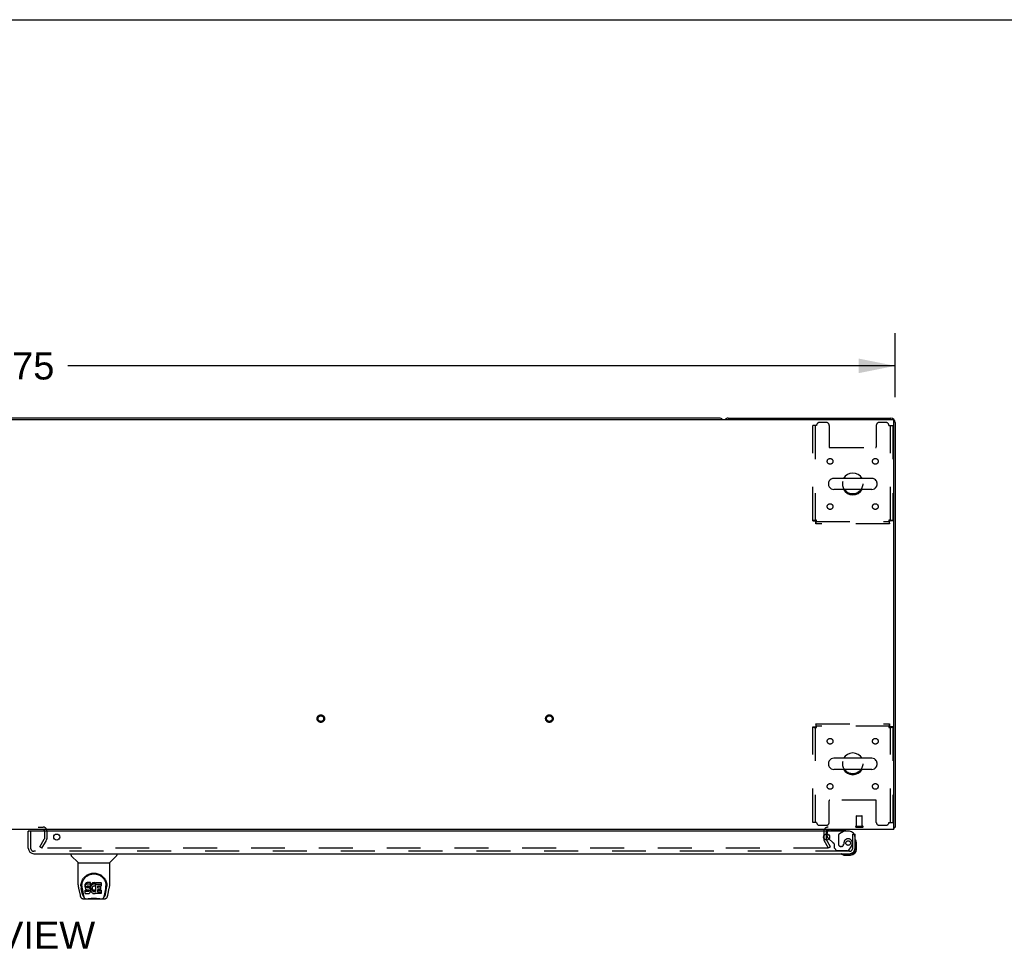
# Model space of a CAD drawing. Header units: inches. Extents: x 0 to 270, y 0 to 175.
# Tile 72 of 81: x 92 to 135, y 134 to 175. Entities that reach past the tile are written whole.
import ezdxf

# ---------------------------------------------------------------- set-up
doc = ezdxf.new("R2010")
doc.units = ezdxf.units.IN
doc.header["$LTSCALE"] = 14.84127
doc.header["$MEASUREMENT"] = 0
doc.linetypes.add('HIDDEN', pattern=[0.2, 0.1, -0.1])
doc.layers.get('0').update_dxf_attribs({"linetype": 'CONTINUOUS'})
for name, color, linetype in [('DEFAULT_2', 8, 'HIDDEN'), ('DIMENSIONS', 7, 'CONTINUOUS'), ('RIGHTHAND_DOOR_ASSEMBLY', 7, 'CONTINUOUS')]:
    doc.layers.add(name, color=color, linetype=linetype)
doc.styles.get("Standard").update_dxf_attribs({"font": 'arial.ttf'})
doc.dimstyles.new('DIMSTYLE_1', dxfattribs={"dimtxt": 1.190476, "dimasz": 1.587302, "dimexe": 0.09, "dimexo": 0.07, "dimgap": 0.0375, "dimtad": 0, "dimtih": 1, "dimtoh": 1, "dimzin": 4, "dimdsep": 46, "dimtxsty": 'Standard', "dimblk": '_FILLED', "dimblk1": '_FILLED', "dimblk2": '_FILLED', "dimcen": 0.09, "dimadec": 3, "dimazin": 1, "dimtfac": 1, "dimtdec": 3, "dimtofl": 0, "dimtmove": 0, "dimatfit": 3, "dimldrblk": '_FILLED', "dimfxl": 0, "dimtolj": 1, "dimtzin": 4, "dimarcsym": 0})

# ---------------------------------------------------------------- blocks, each defined once
blk = doc.blocks.new('_FILLED')
at = {"color": 0, "linetype": 'ByBlock'}
blk.add_solid([(0, 0), (-1, 0.2), (-1, -0.2)], dxfattribs=at)
blk = doc.blocks.new('*D1')
at = {"layer": 'DIMENSIONS', "color": 2, "linetype": 'Continuous'}
for p, q in [((52.391, 158.084), (52.391, 160.881)), ((130.141, 158.084), (130.141, 160.881)), ((52.391, 159.453), (88.591, 159.453)), ((130.141, 159.453), (93.941, 159.453))]:
    blk.add_line(p, q, dxfattribs=at)
at = {"layer": 'DIMENSIONS', "color": 2, "linetype": 'Continuous', "xscale": 1.5873015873, "yscale": 1.5873015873, "zscale": 1.5873015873, "rotation": 180}
blk.add_blockref('_FILLED', (52.391, 159.453), dxfattribs=at)
at = {"layer": 'DIMENSIONS', "color": 2, "linetype": 'Continuous', "xscale": 1.5873015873, "yscale": 1.5873015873, "zscale": 1.5873015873}
blk.add_blockref('_FILLED', (130.141, 159.453), dxfattribs=at)
at = {"layer": 'DIMENSIONS', "color": 2, "linetype": 'Continuous', "insert": (91.266, 160.048), "char_height": 1.1905, "width": 4.16003, "attachment_point": 2, "line_spacing_factor": 0.9}
blk.add_mtext('77.75', dxfattribs=at)

msp = doc.modelspace()

# ---------------------------------------------------------------- linework, layer by layer
at = {"color": 7, "linetype": 'Continuous'}
for p, q in [((0, 174.603), (269.841, 174.603)), ((122.452, 157.162), (91.455, 157.162)), ((127.233, 154.351), (127.233, 154.223)), ((129.118, 154.528), (127.455, 154.528)), ((129.341, 154.351), (129.341, 154.223)), ((129.118, 154.045), (127.455, 154.045)), ((129.118, 142.278), (127.455, 142.278)), ((127.233, 142.101), (127.233, 141.973)), ((129.118, 141.795), (127.455, 141.795)), ((129.341, 142.101), (129.341, 141.973)), ((130.089, 139.266), (130.141, 139.266)), ((130.1, 139.234), (130.089, 139.243))]:
    msp.add_line(p, q, dxfattribs=at)
at = {"color": 3, "linetype": 'Continuous'}
for p, q in [((52.503, 157.11), (130.029, 157.11)), ((122.83, 157.162), (129.952, 157.162)), ((130.089, 139.162), (130.089, 157.05)), ((130.141, 156.973), (130.141, 139.266)), ((130.089, 139.162), (52.443, 139.162)), ((92.912, 139.11), (92.912, 139.083))]:
    msp.add_line(p, q, dxfattribs=at)
for points in [[(130.1, 139.234), (130.102, 139.236), (130.104, 139.238), (130.106, 139.239), (130.109, 139.241), (130.112, 139.243), (130.115, 139.245), (130.118, 139.246), (130.124, 139.249)], [(130.124, 139.249), (130.127, 139.251), (130.129, 139.252), (130.132, 139.253), (130.134, 139.255), (130.136, 139.257), (130.138, 139.258), (130.139, 139.26), (130.14, 139.262), (130.14, 139.263), (130.141, 139.265), (130.141, 139.266)]]:
    msp.add_lwpolyline(points, dxfattribs=at)
at = {"color": 7, "linetype": 'Continuous'}
for centre, radius, start, end in [((122.452, 156.973), 0.189, 46.5797, 90), ((128.287, 154.287), 0.475, 30.5571, 149.4429), ((127.358, 154.351), 0.125, 146.8152, 180), ((127.455, 154.287), 0.241, 90, 146.8152), ((129.118, 154.287), 0.241, 33.1848, 90), ((129.216, 154.351), 0.125, 0, 33.1848), ((127.358, 154.223), 0.125, 180, 213.1848), ((127.455, 154.287), 0.241, 213.1848, 270), ((128.287, 154.287), 0.475, 210.5571, 329.4429), ((129.118, 154.287), 0.241, 270, 326.8152), ((129.216, 154.223), 0.125, 326.8152, 360), ((127.455, 142.037), 0.241, 90, 146.8152), ((128.287, 142.037), 0.475, 30.5571, 149.4429), ((129.118, 142.037), 0.241, 33.1848, 90), ((127.358, 142.101), 0.125, 146.8152, 180), ((127.358, 141.973), 0.125, 180, 213.1848), ((127.455, 142.037), 0.241, 213.1848, 270), ((128.287, 142.037), 0.475, 210.5571, 329.4429), ((129.118, 142.037), 0.241, 270, 326.8152), ((129.216, 142.101), 0.125, 0, 33.1848), ((129.216, 141.973), 0.125, 326.8152, 360)]:
    msp.add_arc(centre, radius, start, end, dxfattribs=at)
at = {"color": 3, "linetype": 'Continuous'}
for centre, radius, start, end in [((122.83, 156.973), 0.189, 90, 133.513), ((129.952, 156.973), 0.189, 0, 90), ((130.029, 157.05), 0.06, 0, 90), ((129.952, 139.351), 0.189, 316.4873, 321.7194), ((127.205, 139.077), 0.085, 90, 175.9511)]:
    msp.add_arc(centre, radius, start, end, dxfattribs=at)
at = {"layer": 'DEFAULT_2', "color": 8, "linetype": 'HIDDEN'}
for p, q in [((127.131, 156.974), (126.829, 156.974)), ((129.745, 156.974), (129.443, 156.974)), ((126.704, 156.849), (126.537, 156.849)), ((126.537, 152.671), (126.537, 156.849)), ((126.641, 156.849), (126.641, 152.671)), ((127.256, 156.849), (127.256, 155.904)), ((129.318, 156.849), (129.318, 155.904)), ((129.87, 156.849), (130.037, 156.849)), ((129.933, 152.671), (129.933, 156.849)), ((130.037, 156.849), (130.037, 152.671)), ((127.286, 155.874), (129.288, 155.874)), ((126.537, 152.671), (126.641, 152.671)), ((126.671, 152.641), (129.903, 152.641)), ((126.671, 152.537), (126.671, 152.641)), ((129.903, 152.537), (129.903, 152.641)), ((130.037, 152.671), (129.933, 152.671)), ((129.903, 152.537), (126.671, 152.537)), ((126.537, 143.653), (126.641, 143.653)), ((126.537, 139.474), (126.537, 143.653)), ((126.641, 143.653), (126.641, 139.474)), ((126.671, 143.787), (129.903, 143.787)), ((126.671, 143.787), (126.671, 143.683)), ((129.903, 143.683), (126.671, 143.683)), ((129.903, 143.787), (129.903, 143.683)), ((130.037, 143.653), (129.933, 143.653)), ((129.933, 139.474), (129.933, 143.653)), ((130.037, 143.653), (130.037, 139.474)), ((127.256, 139.474), (127.256, 140.419)), ((129.288, 140.449), (127.286, 140.449)), ((129.318, 139.474), (129.318, 140.419)), ((128.454, 139.309), (128.454, 139.756)), ((128.464, 139.766), (128.692, 139.766)), ((128.702, 139.309), (128.702, 139.756)), ((89.67, 139.266), (92.862, 139.266)), ((126.704, 139.474), (126.537, 139.474)), ((126.829, 139.349), (127.131, 139.349)), ((128.436, 139.309), (128.72, 139.309)), ((128.436, 139.266), (128.72, 139.266)), ((129.443, 139.349), (129.745, 139.349)), ((129.87, 139.474), (130.037, 139.474)), ((92.912, 139.083), (92.912, 138.758)), ((92.912, 139.077), (92.912, 138.758)), ((93.016, 139.112), (93.016, 138.758)), ((127.016, 139.077), (127.016, 138.758)), ((127.12, 139.077), (127.12, 138.758)), ((92.711, 138.401), (92.907, 138.741)), ((92.801, 138.349), (92.711, 138.401)), ((127.184, 138.349), (92.734, 138.349)), ((92.801, 138.349), (92.998, 138.689)), ((127.23, 138.349), (127.034, 138.689)), ((127.32, 138.401), (127.124, 138.741)), ((127.32, 138.401), (127.23, 138.349))]:
    msp.add_line(p, q, dxfattribs=at)
for points in [[(126.704, 152.704), (126.685, 152.701), (126.667, 152.699), (126.649, 152.697), (126.631, 152.694), (126.615, 152.692), (126.6, 152.69), (126.586, 152.687), (126.573, 152.685), (126.562, 152.683), (126.553, 152.68), (126.546, 152.678), (126.541, 152.676), (126.538, 152.673), (126.537, 152.671)], [(126.704, 152.704), (126.697, 152.701), (126.69, 152.699), (126.683, 152.697), (126.677, 152.694), (126.67, 152.692), (126.665, 152.69), (126.659, 152.687), (126.655, 152.685), (126.651, 152.683), (126.647, 152.68), (126.644, 152.678), (126.642, 152.676), (126.641, 152.673), (126.641, 152.671)], [(126.671, 152.641), (126.673, 152.641), (126.676, 152.642), (126.678, 152.644), (126.68, 152.647), (126.683, 152.651), (126.685, 152.655), (126.687, 152.659), (126.69, 152.665), (126.692, 152.67), (126.694, 152.677), (126.697, 152.683), (126.699, 152.69), (126.702, 152.697), (126.704, 152.704)], [(126.671, 152.537), (126.673, 152.538), (126.676, 152.541), (126.678, 152.546), (126.68, 152.553), (126.683, 152.562), (126.685, 152.573), (126.687, 152.586), (126.69, 152.6), (126.692, 152.615), (126.694, 152.631), (126.697, 152.649), (126.699, 152.667), (126.702, 152.685), (126.704, 152.704)], [(130.037, 152.671), (130.036, 152.673), (130.033, 152.676), (130.027, 152.678), (130.02, 152.68), (130.011, 152.683), (130, 152.685), (129.988, 152.687), (129.974, 152.69), (129.959, 152.692), (129.942, 152.694), (129.925, 152.697), (129.907, 152.699), (129.889, 152.701), (129.87, 152.704)], [(129.87, 152.704), (129.872, 152.697), (129.875, 152.69), (129.877, 152.683), (129.879, 152.677), (129.882, 152.67), (129.884, 152.665), (129.886, 152.659), (129.889, 152.655), (129.891, 152.651), (129.893, 152.647), (129.896, 152.644), (129.898, 152.642), (129.901, 152.641), (129.903, 152.641)], [(129.933, 152.671), (129.932, 152.673), (129.931, 152.676), (129.929, 152.678), (129.927, 152.68), (129.923, 152.683), (129.919, 152.685), (129.914, 152.687), (129.909, 152.69), (129.903, 152.692), (129.897, 152.694), (129.891, 152.697), (129.884, 152.699), (129.877, 152.701), (129.87, 152.704)], [(129.87, 152.704), (129.872, 152.685), (129.875, 152.667), (129.877, 152.649), (129.879, 152.631), (129.882, 152.615), (129.884, 152.6), (129.886, 152.586), (129.889, 152.573), (129.891, 152.562), (129.893, 152.553), (129.896, 152.546), (129.898, 152.541), (129.901, 152.538), (129.903, 152.537)], [(126.537, 143.653), (126.538, 143.65), (126.541, 143.648), (126.546, 143.646), (126.553, 143.643), (126.562, 143.641), (126.573, 143.639), (126.586, 143.636), (126.6, 143.634), (126.615, 143.632), (126.631, 143.629), (126.649, 143.627), (126.667, 143.625), (126.685, 143.622), (126.704, 143.62)], [(126.641, 143.653), (126.641, 143.65), (126.642, 143.648), (126.644, 143.646), (126.647, 143.643), (126.651, 143.641), (126.655, 143.639), (126.659, 143.636), (126.665, 143.634), (126.67, 143.632), (126.677, 143.629), (126.683, 143.627), (126.69, 143.625), (126.697, 143.622), (126.704, 143.62)], [(126.704, 143.62), (126.702, 143.639), (126.699, 143.657), (126.697, 143.675), (126.694, 143.692), (126.692, 143.709), (126.69, 143.724), (126.687, 143.738), (126.685, 143.75), (126.683, 143.761), (126.68, 143.77), (126.678, 143.777), (126.676, 143.783), (126.673, 143.786), (126.671, 143.787)], [(126.704, 143.62), (126.702, 143.627), (126.699, 143.634), (126.697, 143.641), (126.694, 143.647), (126.692, 143.653), (126.69, 143.659), (126.687, 143.664), (126.685, 143.669), (126.683, 143.673), (126.68, 143.677), (126.678, 143.679), (126.676, 143.681), (126.673, 143.682), (126.671, 143.683)], [(129.903, 143.787), (129.901, 143.786), (129.898, 143.783), (129.896, 143.777), (129.893, 143.77), (129.891, 143.761), (129.889, 143.75), (129.886, 143.738), (129.884, 143.724), (129.882, 143.709), (129.879, 143.692), (129.877, 143.675), (129.875, 143.657), (129.872, 143.639), (129.87, 143.62)], [(129.903, 143.683), (129.901, 143.682), (129.898, 143.681), (129.896, 143.679), (129.893, 143.677), (129.891, 143.673), (129.889, 143.669), (129.886, 143.664), (129.884, 143.659), (129.882, 143.653), (129.879, 143.647), (129.877, 143.641), (129.875, 143.634), (129.872, 143.627), (129.87, 143.62)], [(129.87, 143.62), (129.889, 143.622), (129.907, 143.625), (129.925, 143.627), (129.942, 143.629), (129.959, 143.632), (129.974, 143.634), (129.988, 143.636), (130, 143.639), (130.011, 143.641), (130.02, 143.643), (130.027, 143.646), (130.033, 143.648), (130.036, 143.65), (130.037, 143.653)], [(129.87, 143.62), (129.877, 143.622), (129.884, 143.625), (129.891, 143.627), (129.897, 143.629), (129.903, 143.632), (129.909, 143.634), (129.914, 143.636), (129.919, 143.639), (129.923, 143.641), (129.927, 143.643), (129.929, 143.646), (129.931, 143.648), (129.932, 143.65), (129.933, 143.653)], [(127.204, 138.367), (127.204, 138.365), (127.204, 138.363), (127.203, 138.361), (127.202, 138.359), (127.201, 138.358), (127.2, 138.356), (127.199, 138.354), (127.197, 138.353), (127.195, 138.352), (127.193, 138.351), (127.191, 138.35), (127.189, 138.35), (127.187, 138.349), (127.184, 138.349)], [(127.202, 138.374), (127.203, 138.373), (127.204, 138.371), (127.204, 138.369), (127.204, 138.367), (127.204, 138.367)]]:
    msp.add_lwpolyline(points, dxfattribs=at)
for centre, radius in [((127.297, 155.276), 0.125), ((129.276, 155.276), 0.125), ((128.287, 154.287), 0.438), ((127.297, 153.297), 0.125), ((129.276, 153.297), 0.125), ((105.009, 144.016), 0.164), ((105.009, 144.016), 0.124), ((115.009, 144.016), 0.164), ((115.009, 144.016), 0.124), ((127.297, 143.026), 0.125), ((129.276, 143.026), 0.125), ((128.287, 142.037), 0.438), ((127.297, 141.047), 0.125), ((129.276, 141.047), 0.125)]:
    msp.add_circle(centre, radius, dxfattribs=at)
for centre, radius, start, end in [((126.829, 156.849), 0.125, 90, 180), ((127.131, 156.849), 0.125, 0, 90), ((129.443, 156.849), 0.125, 90, 180), ((129.745, 156.849), 0.125, 0, 90), ((127.286, 155.904), 0.03, 180, 270), ((129.288, 155.904), 0.03, 270, 360), ((127.286, 140.419), 0.03, 90, 180), ((129.288, 140.419), 0.03, 0, 90), ((128.464, 139.756), 0.01, 90, 180), ((128.692, 139.756), 0.01, 0, 90), ((92.862, 139.112), 0.154, 0, 90), ((126.829, 139.474), 0.125, 180, 270), ((127.205, 139.077), 0.189, 90, 180), ((127.131, 139.474), 0.125, 270, 360), ((128.436, 139.287), 0.0215, 90, 270), ((128.72, 139.287), 0.0215, 270, 90), ((129.443, 139.474), 0.125, 180, 270), ((129.745, 139.474), 0.125, 270, 360), ((92.862, 139.112), 0.05, 0, 90), ((92.879, 138.758), 0.033, 330, 360), ((92.879, 138.758), 0.137, 330, 360), ((127.153, 138.758), 0.137, 180, 210), ((127.205, 139.077), 0.085, 175.9511, 180), ((127.153, 138.758), 0.033, 180, 210)]:
    msp.add_arc(centre, radius, start, end, dxfattribs=at)
at = {"layer": 'RIGHTHAND_DOOR_ASSEMBLY', "color": 7, "linetype": 'Continuous'}
for p, q in [((92.223, 139.083), (92.203, 139.083)), ((127.162, 138.882), (127.162, 138.964)), ((127.248, 138.754), (127.191, 138.812)), ((127.88, 139.083), (127.949, 139.123)), ((127.949, 139.162), (127.949, 139.123)), ((128.357, 138.958), (128.391, 138.958)), ((128.451, 138.563), (128.448, 138.601)), ((128.451, 138.307), (128.451, 138.563)), ((94.074, 138.104), (94.074, 138.041)), ((94.384, 137.716), (94.086, 138.014)), ((95.773, 137.716), (96.071, 138.014)), ((96.082, 138.104), (96.082, 138.041)), ((127.894, 138.047), (127.932, 138.044)), ((127.932, 138.044), (128.188, 138.044)), ((128.144, 138.104), (128.188, 138.104)), ((94.389, 137.71), (95.767, 137.71)), ((94.389, 136.738), (94.389, 137.71)), ((95.767, 136.739), (95.767, 137.71)), ((94.507, 136.684), (94.507, 136.683)), ((94.515, 136.77), (94.514, 136.706)), ((94.551, 136.696), (94.551, 136.673)), ((94.694, 136.742), (94.692, 136.718)), ((94.692, 136.651), (94.692, 136.718)), ((94.694, 136.675), (94.692, 136.651)), ((94.692, 136.651), (94.693, 136.627)), ((94.693, 136.627), (94.697, 136.604)), ((94.699, 136.765), (94.694, 136.742)), ((94.694, 136.675), (94.694, 136.742)), ((94.699, 136.698), (94.694, 136.675)), ((94.697, 136.604), (94.705, 136.582)), ((94.708, 136.788), (94.699, 136.765)), ((94.699, 136.698), (94.699, 136.765)), ((94.708, 136.721), (94.699, 136.698)), ((94.722, 136.807), (94.708, 136.788)), ((94.708, 136.721), (94.708, 136.788)), ((94.722, 136.74), (94.708, 136.721)), ((94.731, 136.815), (94.722, 136.807)), ((94.722, 136.74), (94.722, 136.807)), ((94.731, 136.748), (94.722, 136.74)), ((94.74, 136.822), (94.731, 136.815)), ((94.731, 136.748), (94.731, 136.815)), ((94.74, 136.755), (94.731, 136.748)), ((94.762, 136.832), (94.74, 136.822)), ((94.74, 136.755), (94.74, 136.822)), ((94.762, 136.765), (94.74, 136.755)), ((94.785, 136.839), (94.762, 136.832)), ((94.762, 136.765), (94.762, 136.832)), ((94.785, 136.772), (94.762, 136.765)), ((94.763, 136.64), (94.764, 136.655)), ((94.764, 136.632), (94.763, 136.64)), ((94.764, 136.655), (94.766, 136.67)), ((94.764, 136.632), (94.764, 136.655)), ((94.766, 136.625), (94.764, 136.632)), ((94.766, 136.67), (94.769, 136.676)), ((94.766, 136.625), (94.766, 136.67)), ((94.771, 136.619), (94.766, 136.625)), ((94.769, 136.676), (94.775, 136.681)), ((94.771, 136.619), (94.771, 136.678)), ((94.777, 136.614), (94.771, 136.619)), ((94.775, 136.681), (94.789, 136.686)), ((94.777, 136.681), (94.776, 136.682)), ((94.791, 136.677), (94.777, 136.681)), ((94.777, 136.614), (94.777, 136.681)), ((94.791, 136.61), (94.777, 136.614)), ((94.925, 136.839), (94.785, 136.839)), ((94.785, 136.772), (94.785, 136.839)), ((94.925, 136.772), (94.785, 136.772)), ((94.789, 136.686), (94.804, 136.687)), ((94.815, 136.678), (94.791, 136.677)), ((94.791, 136.61), (94.791, 136.677)), ((94.815, 136.611), (94.791, 136.61)), ((94.804, 136.687), (94.917, 136.687)), ((94.839, 136.677), (94.815, 136.678)), ((94.815, 136.611), (94.815, 136.678)), ((94.839, 136.61), (94.815, 136.611)), ((94.863, 136.672), (94.839, 136.677)), ((94.839, 136.61), (94.839, 136.677)), ((94.863, 136.605), (94.839, 136.61)), ((94.874, 136.667), (94.863, 136.672)), ((94.863, 136.605), (94.863, 136.672)), ((94.874, 136.6), (94.863, 136.605)), ((94.884, 136.66), (94.874, 136.667)), ((94.874, 136.6), (94.874, 136.667)), ((94.901, 136.643), (94.884, 136.66)), ((94.884, 136.593), (94.884, 136.66)), ((94.914, 136.623), (94.901, 136.643)), ((94.901, 136.576), (94.901, 136.643)), ((94.923, 136.601), (94.914, 136.623)), ((94.914, 136.556), (94.914, 136.623)), ((94.917, 136.687), (94.923, 136.687)), ((94.923, 136.687), (94.924, 136.693)), ((94.924, 136.597), (94.923, 136.601)), ((94.923, 136.534), (94.923, 136.601)), ((94.924, 136.693), (94.926, 136.706)), ((94.929, 136.675), (94.924, 136.631)), ((94.924, 136.564), (94.924, 136.631)), ((94.929, 136.608), (94.924, 136.564)), ((94.927, 136.796), (94.925, 136.839)), ((94.925, 136.772), (94.925, 136.839)), ((94.927, 136.729), (94.925, 136.772)), ((94.926, 136.706), (94.927, 136.729)), ((94.927, 136.729), (94.927, 136.796)), ((94.933, 136.697), (94.929, 136.675)), ((94.929, 136.608), (94.929, 136.675)), ((94.933, 136.63), (94.929, 136.608)), ((94.939, 136.718), (94.933, 136.697)), ((94.933, 136.63), (94.933, 136.697)), ((94.939, 136.651), (94.933, 136.63)), ((94.948, 136.739), (94.939, 136.718)), ((94.939, 136.651), (94.939, 136.718)), ((94.948, 136.672), (94.939, 136.651)), ((94.959, 136.758), (94.948, 136.739)), ((94.948, 136.672), (94.948, 136.739)), ((94.959, 136.692), (94.948, 136.672)), ((94.972, 136.777), (94.959, 136.758)), ((94.959, 136.692), (94.959, 136.758)), ((94.972, 136.71), (94.959, 136.692)), ((94.986, 136.793), (94.972, 136.777)), ((94.972, 136.71), (94.972, 136.777)), ((94.986, 136.726), (94.972, 136.71)), ((95.003, 136.809), (94.986, 136.793)), ((94.986, 136.726), (94.986, 136.793)), ((95.003, 136.742), (94.986, 136.726)), ((94.998, 136.606), (94.995, 136.579)), ((95.002, 136.619), (94.998, 136.606)), ((95.007, 136.631), (95.002, 136.619)), ((95.021, 136.822), (95.003, 136.809)), ((95.003, 136.742), (95.003, 136.809)), ((95.021, 136.755), (95.003, 136.742)), ((95.022, 136.654), (95.007, 136.631)), ((95.041, 136.83), (95.021, 136.822)), ((95.021, 136.755), (95.021, 136.822)), ((95.041, 136.764), (95.021, 136.755)), ((95.03, 136.664), (95.022, 136.654)), ((95.041, 136.672), (95.03, 136.664)), ((95.063, 136.835), (95.041, 136.83)), ((95.041, 136.764), (95.041, 136.83)), ((95.063, 136.768), (95.041, 136.764)), ((95.065, 136.682), (95.041, 136.672)), ((95.085, 136.837), (95.063, 136.835)), ((95.063, 136.768), (95.063, 136.835)), ((95.085, 136.771), (95.063, 136.768)), ((95.078, 136.685), (95.065, 136.682)), ((95.092, 136.685), (95.078, 136.685)), ((95.085, 136.837), (95.108, 136.837)), ((95.085, 136.771), (95.085, 136.837)), ((95.108, 136.77), (95.085, 136.771)), ((95.105, 136.682), (95.092, 136.685)), ((95.117, 136.677), (95.105, 136.682)), ((95.119, 136.835), (95.108, 136.837)), ((95.108, 136.77), (95.108, 136.837)), ((95.119, 136.769), (95.108, 136.77)), ((95.129, 136.832), (95.119, 136.835)), ((95.119, 136.769), (95.119, 136.835)), ((95.129, 136.765), (95.119, 136.769)), ((95.149, 136.748), (95.123, 136.68)), ((95.148, 136.82), (95.129, 136.832)), ((95.129, 136.765), (95.129, 136.832)), ((95.148, 136.753), (95.129, 136.765)), ((95.148, 136.82), (95.148, 136.753)), ((95.15, 136.816), (95.15, 136.753)), ((95.158, 136.837), (95.395, 136.837)), ((95.158, 136.445), (95.158, 136.837)), ((95.158, 136.77), (95.395, 136.77)), ((95.228, 136.682), (95.228, 136.615)), ((95.395, 136.687), (95.233, 136.687)), ((95.233, 136.677), (95.364, 136.677)), ((95.233, 136.61), (95.364, 136.61)), ((95.368, 136.673), (95.368, 136.533)), ((95.399, 136.832), (95.399, 136.691)), ((95.642, 136.77), (95.643, 136.706)), ((95.649, 136.683), (95.649, 136.684)), ((94.405, 136.595), (94.47, 136.29)), ((94.577, 136.318), (94.524, 136.588)), ((94.561, 136.575), (94.618, 136.282)), ((94.628, 136.214), (94.635, 136.214)), ((94.634, 136.218), (94.637, 136.209)), ((94.638, 136.208), (94.637, 136.209)), ((94.695, 136.365), (94.695, 136.507)), ((94.758, 136.512), (94.699, 136.512)), ((94.699, 136.445), (94.699, 136.512)), ((94.758, 136.445), (94.699, 136.445)), ((94.7, 136.361), (94.844, 136.361)), ((94.705, 136.582), (94.718, 136.561)), ((94.718, 136.561), (94.734, 136.544)), ((94.734, 136.544), (94.754, 136.531)), ((94.754, 136.531), (94.765, 136.527)), ((94.819, 136.512), (94.758, 136.512)), ((94.758, 136.445), (94.758, 136.512)), ((94.819, 136.446), (94.758, 136.445)), ((94.765, 136.527), (94.777, 136.525)), ((94.777, 136.525), (94.825, 136.524)), ((94.835, 136.514), (94.819, 136.512)), ((94.819, 136.446), (94.819, 136.512)), ((94.835, 136.447), (94.819, 136.446)), ((94.825, 136.524), (94.832, 136.524)), ((94.832, 136.524), (94.839, 136.521)), ((94.841, 136.517), (94.835, 136.514)), ((94.835, 136.447), (94.835, 136.514)), ((94.841, 136.45), (94.835, 136.447)), ((94.839, 136.521), (94.845, 136.517)), ((94.843, 136.519), (94.841, 136.517)), ((94.841, 136.45), (94.841, 136.517)), ((94.846, 136.456), (94.841, 136.45)), ((94.844, 136.361), (94.856, 136.362)), ((94.845, 136.517), (94.85, 136.511)), ((94.846, 136.456), (94.846, 136.515)), ((94.856, 136.468), (94.846, 136.456)), ((94.85, 136.511), (94.857, 136.497)), ((94.856, 136.468), (94.856, 136.499)), ((94.858, 136.474), (94.856, 136.468)), ((94.856, 136.362), (94.867, 136.366)), ((94.857, 136.497), (94.859, 136.482)), ((94.858, 136.474), (94.858, 136.487)), ((94.859, 136.482), (94.858, 136.474)), ((94.867, 136.366), (94.887, 136.38)), ((94.884, 136.593), (94.874, 136.6)), ((94.901, 136.576), (94.884, 136.593)), ((94.887, 136.38), (94.904, 136.397)), ((94.914, 136.556), (94.901, 136.576)), ((94.904, 136.397), (94.91, 136.407)), ((94.91, 136.407), (94.916, 136.418)), ((94.923, 136.534), (94.914, 136.556)), ((94.916, 136.418), (94.924, 136.44)), ((94.93, 136.511), (94.923, 136.534)), ((94.924, 136.564), (94.925, 136.541)), ((94.924, 136.44), (94.93, 136.463)), ((94.925, 136.541), (94.928, 136.519)), ((94.928, 136.519), (94.933, 136.498)), ((94.932, 136.487), (94.93, 136.511)), ((94.93, 136.463), (94.932, 136.487)), ((94.932, 136.487), (94.932, 136.502)), ((94.933, 136.498), (94.94, 136.476)), ((94.94, 136.476), (94.961, 136.437)), ((94.961, 136.437), (94.974, 136.419)), ((94.974, 136.419), (94.989, 136.402)), ((94.989, 136.402), (95.005, 136.387)), ((94.995, 136.579), (94.994, 136.552)), ((94.994, 136.552), (94.995, 136.539)), ((94.995, 136.539), (94.995, 136.579)), ((94.995, 136.539), (94.998, 136.526)), ((94.997, 136.599), (94.998, 136.593)), ((94.998, 136.593), (95.008, 136.568)), ((94.998, 136.526), (94.998, 136.593)), ((94.998, 136.526), (95.008, 136.502)), ((95.005, 136.387), (95.023, 136.373)), ((95.008, 136.568), (95.022, 136.545)), ((95.008, 136.502), (95.008, 136.568)), ((95.008, 136.502), (95.022, 136.478)), ((95.022, 136.545), (95.03, 136.535)), ((95.022, 136.478), (95.022, 136.545)), ((95.022, 136.478), (95.03, 136.468)), ((95.023, 136.373), (95.033, 136.368)), ((95.03, 136.535), (95.041, 136.526)), ((95.03, 136.468), (95.03, 136.535)), ((95.03, 136.468), (95.041, 136.46)), ((95.033, 136.368), (95.043, 136.365)), ((95.041, 136.526), (95.052, 136.519)), ((95.041, 136.46), (95.041, 136.526)), ((95.041, 136.46), (95.052, 136.452)), ((95.043, 136.365), (95.065, 136.359)), ((95.052, 136.519), (95.064, 136.514)), ((95.052, 136.452), (95.052, 136.519)), ((95.052, 136.452), (95.064, 136.447)), ((95.064, 136.514), (95.077, 136.512)), ((95.064, 136.447), (95.064, 136.514)), ((95.064, 136.447), (95.077, 136.445)), ((95.065, 136.359), (95.087, 136.356)), ((95.077, 136.512), (95.091, 136.511)), ((95.077, 136.445), (95.077, 136.512)), ((95.077, 136.445), (95.091, 136.444)), ((95.087, 136.356), (95.109, 136.36)), ((95.091, 136.511), (95.104, 136.513)), ((95.091, 136.444), (95.091, 136.511)), ((95.091, 136.444), (95.104, 136.446)), ((95.104, 136.513), (95.117, 136.517)), ((95.104, 136.446), (95.104, 136.513)), ((95.104, 136.446), (95.117, 136.451)), ((95.109, 136.36), (95.13, 136.366)), ((95.117, 136.517), (95.129, 136.523)), ((95.117, 136.451), (95.117, 136.517)), ((95.117, 136.451), (95.129, 136.456)), ((95.129, 136.523), (95.14, 136.53)), ((95.129, 136.456), (95.129, 136.523)), ((95.129, 136.456), (95.14, 136.463)), ((95.13, 136.366), (95.149, 136.378)), ((95.14, 136.53), (95.14, 136.463)), ((95.146, 136.529), (95.158, 136.512)), ((95.146, 136.462), (95.158, 136.445)), ((95.16, 136.378), (95.149, 136.378)), ((95.149, 136.378), (95.149, 136.378)), ((95.16, 136.365), (95.16, 136.378)), ((95.396, 136.361), (95.164, 136.361)), ((95.229, 136.524), (95.229, 136.446)), ((95.364, 136.528), (95.234, 136.528)), ((95.234, 136.509), (95.396, 136.509)), ((95.234, 136.442), (95.396, 136.442)), ((95.4, 136.504), (95.4, 136.365)), ((95.519, 136.209), (95.523, 136.218)), ((95.519, 136.208), (95.519, 136.209)), ((95.521, 136.214), (95.529, 136.214)), ((95.539, 136.282), (95.596, 136.572)), ((95.58, 136.318), (95.633, 136.588)), ((95.596, 136.572), (95.596, 136.576)), ((95.687, 136.29), (95.752, 136.595)), ((94.594, 136.135), (94.82, 136.135)), ((94.68, 136.135), (94.674, 136.135)), ((94.68, 136.135), (94.679, 136.135)), ((94.84, 136.116), (94.82, 136.136)), ((95.317, 136.116), (94.84, 136.116)), ((95.317, 136.116), (95.337, 136.136)), ((95.336, 136.135), (95.563, 136.135)), ((95.478, 136.135), (95.477, 136.135))]:
    msp.add_line(p, q, dxfattribs=at)
at = {"layer": 'RIGHTHAND_DOOR_ASSEMBLY', "color": 3, "linetype": 'Continuous'}
for p, q in [((92.203, 138.35), (92.203, 139.083)), ((128.141, 139.083), (92.223, 139.083)), ((128.391, 138.35), (128.391, 138.958)), ((92.45, 138.104), (128.144, 138.104))]:
    msp.add_line(p, q, dxfattribs=at)
at = {"layer": 'RIGHTHAND_DOOR_ASSEMBLY', "color": 8, "linetype": 'HIDDEN'}
for p, q in [((92.307, 139.083), (92.307, 138.35)), ((127.162, 138.964), (127.162, 139.005)), ((127.319, 139.162), (127.949, 139.162)), ((127.661, 138.898), (127.661, 138.519)), ((127.711, 138.985), (127.88, 139.083)), ((128.287, 138.958), (128.357, 138.958)), ((128.287, 138.35), (128.287, 138.958)), ((127.41, 138.592), (127.248, 138.754)), ((127.469, 138.534), (127.469, 138.355)), ((127.469, 138.355), (127.595, 138.229)), ((127.792, 138.421), (127.759, 138.421)), ((127.89, 138.519), (127.89, 138.507)), ((128.111, 138.262), (128.212, 138.407)), ((128.144, 138.208), (92.45, 138.208)), ((128.046, 138.229), (127.595, 138.229))]:
    msp.add_line(p, q, dxfattribs=at)
at = {"layer": 'RIGHTHAND_DOOR_ASSEMBLY', "color": 7, "linetype": 'Continuous'}
for points in [[(94.508, 136.696), (94.51, 136.738), (94.517, 136.787), (94.528, 136.834), (94.542, 136.878), (94.559, 136.92), (94.579, 136.96), (94.601, 136.997), (94.626, 137.032), (94.653, 137.064), (94.683, 137.095), (94.714, 137.123), (94.748, 137.149), (94.784, 137.172), (94.821, 137.193), (94.861, 137.211), (94.902, 137.226), (94.945, 137.238), (94.989, 137.247), (95.034, 137.252), (95.079, 137.254), (95.124, 137.252), (95.168, 137.247), (95.212, 137.238), (95.255, 137.226), (95.296, 137.211), (95.336, 137.193), (95.374, 137.172), (95.409, 137.148), (95.443, 137.123), (95.474, 137.094), (95.504, 137.064), (95.531, 137.031), (95.556, 136.996), (95.578, 136.959), (95.598, 136.919), (95.615, 136.878), (95.629, 136.833), (95.64, 136.786), (95.647, 136.737), (95.649, 136.696)], [(94.551, 136.696), (94.552, 136.716), (94.553, 136.741), (94.556, 136.765), (94.56, 136.789), (94.564, 136.812), (94.57, 136.835), (94.577, 136.858), (94.585, 136.88), (94.593, 136.902), (94.603, 136.923), (94.613, 136.943), (94.624, 136.963), (94.635, 136.981), (94.647, 137), (94.66, 137.017), (94.673, 137.033), (94.687, 137.049), (94.701, 137.064), (94.715, 137.078), (94.73, 137.092), (94.745, 137.104), (94.76, 137.116), (94.776, 137.128), (94.791, 137.138), (94.807, 137.148), (94.823, 137.157), (94.839, 137.166), (94.855, 137.173), (94.871, 137.181), (94.886, 137.187), (94.902, 137.193), (94.918, 137.198), (94.934, 137.203), (94.95, 137.208), (94.966, 137.211), (94.982, 137.214), (94.998, 137.217), (95.014, 137.219), (95.03, 137.221), (95.046, 137.222), (95.062, 137.223), (95.078, 137.223), (95.094, 137.223), (95.109, 137.222), (95.125, 137.221), (95.141, 137.22), (95.157, 137.217), (95.173, 137.215), (95.189, 137.212), (95.205, 137.208), (95.221, 137.204), (95.237, 137.199), (95.253, 137.193), (95.269, 137.188), (95.285, 137.181), (95.301, 137.174), (95.317, 137.166), (95.333, 137.158), (95.349, 137.149), (95.365, 137.139), (95.38, 137.128), (95.396, 137.117), (95.411, 137.105), (95.426, 137.093), (95.441, 137.079), (95.455, 137.065), (95.469, 137.05), (95.483, 137.034), (95.496, 137.017), (95.509, 137), (95.521, 136.982), (95.533, 136.963), (95.544, 136.943), (95.554, 136.923), (95.563, 136.902), (95.572, 136.881), (95.58, 136.858), (95.587, 136.836), (95.592, 136.813), (95.597, 136.789), (95.601, 136.765), (95.603, 136.741), (95.605, 136.717), (95.605, 136.696)], [(94.389, 136.738), (94.39, 136.706), (94.393, 136.666), (94.399, 136.626), (94.405, 136.595)], [(94.507, 136.684), (94.508, 136.688), (94.508, 136.696)], [(94.551, 136.673), (94.552, 136.657), (94.553, 136.629), (94.556, 136.601), (94.561, 136.575)], [(95.596, 136.576), (95.597, 136.579), (95.597, 136.582), (95.598, 136.585), (95.598, 136.588), (95.599, 136.591), (95.599, 136.595), (95.6, 136.598), (95.6, 136.602), (95.601, 136.605), (95.601, 136.609), (95.602, 136.613), (95.602, 136.616), (95.603, 136.62), (95.603, 136.625), (95.603, 136.629), (95.604, 136.633), (95.604, 136.637), (95.604, 136.642), (95.605, 136.646), (95.605, 136.651), (95.605, 136.656), (95.605, 136.661), (95.605, 136.666), (95.605, 136.671), (95.605, 136.696)], [(95.649, 136.696), (95.649, 136.689), (95.649, 136.684)], [(95.752, 136.595), (95.758, 136.625), (95.763, 136.665), (95.767, 136.705), (95.767, 136.739)], [(94.47, 136.29), (94.472, 136.277), (94.477, 136.258), (94.482, 136.242), (94.488, 136.227), (94.493, 136.213), (94.499, 136.201), (94.506, 136.189), (94.513, 136.179), (94.521, 136.169), (94.53, 136.16), (94.54, 136.152), (94.552, 136.145), (94.564, 136.14), (94.577, 136.137), (94.59, 136.135), (94.594, 136.135)], [(94.618, 136.282), (94.62, 136.271), (94.623, 136.257), (94.627, 136.244), (94.63, 136.231), (94.634, 136.218)], [(94.638, 136.208), (94.643, 136.195), (94.649, 136.183), (94.655, 136.172), (94.662, 136.163), (94.67, 136.155), (94.678, 136.148), (94.687, 136.142), (94.696, 136.138), (94.706, 136.136), (94.714, 136.135)], [(94.699, 136.512), (94.699, 136.512), (94.698, 136.512), (94.698, 136.511), (94.698, 136.511), (94.697, 136.511), (94.697, 136.511), (94.696, 136.511), (94.696, 136.51), (94.696, 136.51), (94.695, 136.509), (94.695, 136.509), (94.695, 136.508), (94.695, 136.508), (94.695, 136.507)], [(94.699, 136.445), (94.699, 136.445), (94.698, 136.445), (94.698, 136.445), (94.698, 136.444), (94.697, 136.444), (94.697, 136.444), (94.696, 136.444), (94.696, 136.443), (94.696, 136.443), (94.695, 136.443), (94.695, 136.442), (94.695, 136.442), (94.695, 136.441), (94.695, 136.44)], [(95.443, 136.135), (95.45, 136.136), (95.46, 136.138), (95.47, 136.142), (95.479, 136.148), (95.487, 136.155), (95.494, 136.163), (95.501, 136.172), (95.508, 136.183), (95.514, 136.195), (95.519, 136.208)], [(95.523, 136.218), (95.527, 136.231), (95.53, 136.244), (95.533, 136.257), (95.536, 136.271), (95.539, 136.282)], [(95.563, 136.135), (95.566, 136.135), (95.579, 136.137), (95.592, 136.14), (95.604, 136.145), (95.616, 136.152), (95.626, 136.16), (95.635, 136.169), (95.644, 136.178), (95.651, 136.189), (95.657, 136.2), (95.663, 136.213), (95.669, 136.226), (95.674, 136.241), (95.679, 136.258), (95.684, 136.277), (95.687, 136.29)], [(94.795, 136.135), (94.815, 136.136), (94.837, 136.137), (94.861, 136.14), (94.886, 136.142), (94.911, 136.145), (94.938, 136.148), (94.965, 136.151), (94.994, 136.153), (95.023, 136.155), (95.052, 136.156), (95.081, 136.156), (95.11, 136.156), (95.139, 136.155), (95.168, 136.153), (95.196, 136.15), (95.223, 136.148), (95.249, 136.145), (95.274, 136.142), (95.298, 136.139), (95.32, 136.137), (95.342, 136.136), (95.362, 136.135)], [(94.795, 136.135), (94.817, 136.136), (94.844, 136.138), (94.871, 136.14), (94.928, 136.146)], [(94.928, 136.146), (94.957, 136.149), (94.987, 136.151), (95.017, 136.153), (95.047, 136.154), (95.078, 136.154), (95.108, 136.154), (95.139, 136.153), (95.169, 136.151), (95.199, 136.149), (95.228, 136.146), (95.285, 136.14)], [(95.285, 136.14), (95.313, 136.138), (95.339, 136.136), (95.362, 136.135)]]:
    msp.add_lwpolyline(points, dxfattribs=at)
at = {"layer": 'RIGHTHAND_DOOR_ASSEMBLY', "color": 3, "linetype": 'Continuous'}
for centre in [(93.453, 138.833), (127.141, 138.833)]:
    msp.add_circle(centre, 0.133, dxfattribs=at)
at = {"layer": 'RIGHTHAND_DOOR_ASSEMBLY', "color": 8, "linetype": 'HIDDEN'}
msp.add_circle((128.087, 138.571), 0.101, dxfattribs=at)
at = {"layer": 'RIGHTHAND_DOOR_ASSEMBLY', "color": 3, "linetype": 'Continuous'}
for centre, radius, start, end in [((92.223, 139.063), 0.02, 90, 180), ((128.141, 138.833), 0.25, 0, 90), ((92.45, 138.35), 0.246, 180, 270), ((128.144, 138.35), 0.246, 270, 360)]:
    msp.add_arc(centre, radius, start, end, dxfattribs=at)
at = {"layer": 'RIGHTHAND_DOOR_ASSEMBLY', "color": 8, "linetype": 'HIDDEN'}
for centre, radius, start, end in [((127.319, 139.005), 0.157, 150.1697, 180), ((127.761, 138.898), 0.1, 120.092, 180), ((128.087, 138.571), 0.187, 343.1561, 162.1518), ((92.45, 138.35), 0.142, 180, 270), ((127.481, 138.663), 0.1, 225, 248.3904), ((127.43, 138.534), 0.039, 0, 68.3904), ((127.759, 138.519), 0.098, 180, 270), ((127.792, 138.519), 0.098, 270, 360), ((128.283, 138.507), 0.393, 162.0702, 178.3401), ((128.144, 138.35), 0.142, 270, 360), ((127.897, 138.628), 0.386, 324.9, 343.1561), ((128.046, 138.308), 0.079, 270, 324.9)]:
    msp.add_arc(centre, radius, start, end, dxfattribs=at)
at = {"layer": 'RIGHTHAND_DOOR_ASSEMBLY', "color": 7, "linetype": 'Continuous'}
for centre, radius, start, end in [((127.262, 138.882), 0.1, 180, 225), ((127.319, 139.005), 0.157, 90, 150.1697), ((128.406, 138.684), 0.015, 96.3796, 180), ((128.403, 138.684), 0.015, 30.8899, 83.6204), ((128.201, 138.563), 0.25, 0, 30.8899), ((94.114, 138.041), 0.0394, 180, 225), ((96.043, 138.041), 0.0394, 315, 360), ((127.811, 138.089), 0.015, 90, 173.6204), ((127.811, 138.092), 0.015, 186.3796, 239.1101), ((127.932, 138.294), 0.25, 239.1101, 270), ((128.188, 138.307), 0.263, 270, 360), ((128.188, 138.307), 0.203, 270, 360), ((94.398, 137.73), 0.0197, 225, 262.5), ((95.759, 137.73), 0.0197, 277.5, 315)]:
    msp.add_arc(centre, radius, start, end, dxfattribs=at)
for centre, major_axis, ratio, start_param, end_param in [((95.078, 136.696), (0, 0.565), 0.999848, 1.137008, 1.76365), ((95.119, 136.681), (0, 0.00448), 1, -3.557718, -1.937287), ((95.145, 136.816), (0, 0.00448), 1, -1.566905, -0.665444), ((95.145, 136.75), (0, 0.00448), 1, -1.566955, -0.665444), ((95.233, 136.682), (0.00448, 0), 1, 1.570796, 3.141593), ((95.233, 136.615), (0.00448, 0), 1, -3.141593, -1.570796), ((95.233, 136.682), (0, 0.00448), 1, -4.318436, -3.643865), ((95.233, 136.682), (0.00448, 0), 1, -2.073069, -1.570796), ((95.364, 136.673), (0, 0.00448), 1, -1.570796, 0), ((95.364, 136.606), (0, 0.00448), 1, -1.570796, 0), ((95.395, 136.832), (0.00448, 0), 1, 0, 1.570796), ((95.395, 136.766), (0.00448, 0), 1, 0, 1.570796), ((95.395, 136.691), (0.00448, 0), 1, -1.570796, 0), ((95.078, 136.696), (0, 0.565), 0.999848, 4.519536, 5.145564), ((94.635, 136.568), (0.007, 0.354), 0.213027, -3.923008, -3.13761), ((94.7, 136.365), (0, 0.00483), 1, -4.712389, -3.141593), ((95.143, 136.527), (0, 0.00448), 1, -0.975826, 0.651783), ((95.143, 136.46), (0.00448, 0), 1, 1.570796, 2.222579), ((95.143, 136.46), (0, 0.00448), 1, -0.975826, 0), ((95.164, 136.365), (0, 0.00448), 1, 1.570796, 3.141593), ((95.234, 136.524), (0.00448, 0), 1, 1.570796, 3.141593), ((95.234, 136.513), (0.00448, 0), 1, -3.141593, -1.570796), ((95.234, 136.446), (0.00448, 0), 1, -3.141593, -1.570796), ((95.364, 136.533), (0, 0.00448), 1, -3.141593, -1.570796), ((95.396, 136.504), (0, 0.00448), 1, -1.570796, 0), ((95.396, 136.437), (0, 0.00448), 1, -1.570796, 0), ((95.396, 136.365), (0, 0.00448), 1, -3.141593, -1.570796), ((95.522, 136.568), (-0.007, 0.354), 0.213027, -3.145575, -2.360177)]:
    msp.add_ellipse(centre, major_axis=major_axis, ratio=ratio, start_param=start_param, end_param=end_param, dxfattribs=at)

# ---------------------------------------------------------------- texts
at = {"layer": 'DIMENSIONS', "color": 2, "linetype": 'Continuous', "insert": (91.067, 135.132), "char_height": 1.1905, "width": 8.11206, "attachment_point": 2, "line_spacing_factor": 0.9}
msp.add_mtext('TOP VIEW', dxfattribs=at)

# ---------------------------------------------------------------- dimensions: what is measured, and where the dimension line sits
at = {"layer": 'DIMENSIONS', "color": 2, "linetype": 'Continuous'}
dim = msp.add_linear_dim(base=(52.391, 159.453), p1=(130.141, 160.951), p2=(52.391, 160.951), angle=180, dimstyle='DIMSTYLE_1', dxfattribs=at)
dim.commit()
dim.dimension.update_dxf_attribs({"geometry": '*D1', "text_midpoint": (91.27, 159.437), "dimtype": 160})

doc.saveas('drawing.dxf')
